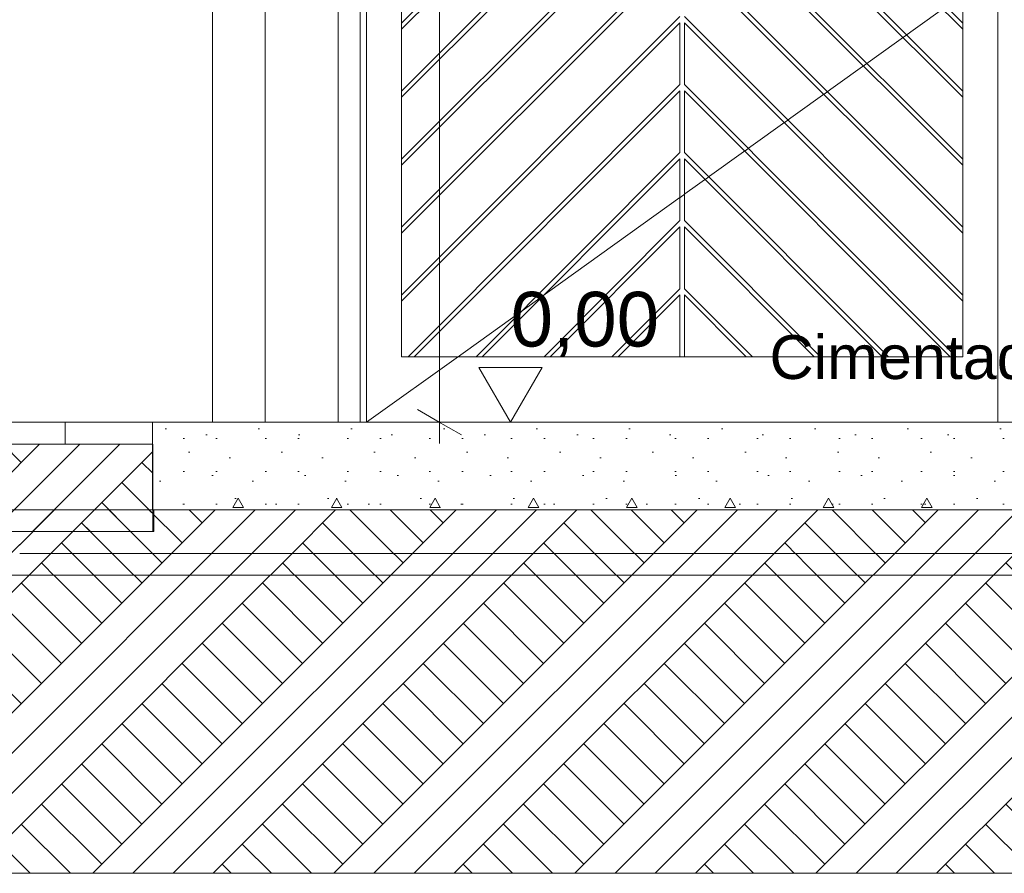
# Model space of a CAD drawing. Header units: millimetres. Extents: x 0 to 1917, y 0 to 847.
# Tile 160 of 230: x 989 to 1034, y 449 to 488. Entities that reach past the tile are written whole.
import ezdxf
from ezdxf.xclip import XClip

# ---------------------------------------------------------------- set-up
doc = ezdxf.new("R2010")
doc.units = ezdxf.units.MM
doc.header["$MEASUREMENT"] = 0
doc.header["$XCLIPFRAME"] = 0
doc.set_wipeout_variables(frame=1)
doc.linetypes.add('Linha Tracejada 2_1', pattern=[3, 2, -1])
doc.linetypes.add('Wipeout_Contour', pattern=[1000, 0, -1000])
for name, color, linetype in [('Cota.2D', 7, 'Continuous'), ('Laje.ARQ', 7, 'Continuous'), ('Linha & Trama.2D', 7, 'Continuous'), ('Parede.ARQ', 7, 'Continuous'), ('Pilar.ARQ', 7, 'Continuous'), ('Texto.2D', 7, 'Continuous')]:
    doc.layers.add(name, color=color, linetype=linetype)
doc.styles.add('GENERATED_STYLE_1', font='arial.ttf')
pattern_1 = [(45, (4956.1186, 469.445), (-2.7577163, 2.7577163), []), (45, (4955.199, 470.364), (-5.515433, 5.515433), []), (45, (4954.28, 471.283), (-5.515433, 5.515433), []), (135, (4953.3609, 472.2025), (0.9192388, 0.9192388), [3.8999999, -3.8999999])]

# ---------------------------------------------------------------- blocks, each defined once
blk = doc.blocks.new('Desenho_10_10', base_point=(4956.119, 469.445))
at = {"layer": 'Linha & Trama.2D', "color": 8, "linetype": 'Continuous', "lineweight": 0}
blk.add_line((1072.09, 448.813), (898.744, 448.813), dxfattribs=at)
at = {"color": 254, "linetype": 'Wipeout_Contour', "lineweight": 0, "ltscale": 4391.551478}
blk.add_wipeout([(990.701, 469.445), (990.701, 468.445), (994.694, 468.445), (994.694, 469.445)], dxfattribs=at).dxf.layer = 'Laje.ARQ'
at = {"color": 254, "linetype": 'Wipeout_Contour', "lineweight": 0, "ltscale": 11069.302307}
blk.add_wipeout([(987.312, 515.445), (987.312, 485.645), (988.264, 485.645), (988.264, 485.445), (987.312, 485.445), (987.312, 483.445), (988.613, 483.445), (988.613, 525.445), (988.461, 525.445), (988.461, 515.445)], dxfattribs=at).dxf.layer = 'Parede.ARQ'
at = {"color": 254, "linetype": 'Wipeout_Contour', "lineweight": 0, "ltscale": 4469.248743}
blk.add_wipeout([(1003.186, 512.185), (1003.186, 469.445), (1004.186, 469.445), (1004.186, 511.185)], dxfattribs=at).dxf.layer = 'Parede.ARQ'
at = {"color": 254, "linetype": 'Wipeout_Contour', "lineweight": 0, "ltscale": 4575.830023}
blk.add_wipeout([(1033.366, 510.645), (1033.366, 469.445), (1033.666, 469.445), (1033.666, 510.645)], dxfattribs=at).dxf.layer = 'Parede.ARQ'
at = {"color": 254, "linetype": 'Wipeout_Contour', "lineweight": 0, "ltscale": 6651.560535}
blk.add_wipeout([(988.613, 463.445), (1036.001, 463.445), (1036.001, 465.445), (994.751, 465.445), (994.751, 464.445), (988.613, 464.445)], dxfattribs=at).dxf.layer = 'Parede.ARQ'
at = {"color": 254, "linetype": 'Wipeout_Contour', "lineweight": 0, "ltscale": 5579.357646}
blk.add_wipeout([(997.439, 516.079), (997.439, 469.445), (999.839, 469.445), (999.839, 516.245), (998.101, 516.245)], dxfattribs=at).dxf.layer = 'Pilar.ARQ'
at = {"color": 254, "linetype": 'Wipeout_Contour', "lineweight": 0, "ltscale": 4470.651637}
blk.add_wipeout([(1004.186, 469.445), (1004.486, 469.445), (1004.486, 510.645), (1004.186, 510.645)], dxfattribs=at).dxf.layer = 'Parede.ARQ'
at = {"color": 254, "linetype": 'Wipeout_Contour', "lineweight": 0, "ltscale": 4573.153175}
blk.add_wipeout([(1033.366, 472.445), (1033.366, 508.685), (1031.766, 508.685), (1031.766, 472.445)], dxfattribs=at).dxf.layer = 'Parede.ARQ'
at = {"color": 254, "linetype": 'Wipeout_Contour', "lineweight": 0, "ltscale": 4256.085053}
blk.add_wipeout([(926.301, 464.445), (926.301, 463.445), (988.613, 463.445), (988.613, 464.445)], dxfattribs=at).dxf.layer = 'Parede.ARQ'
at = {"color": 254, "linetype": 'Wipeout_Contour', "lineweight": 0, "ltscale": 8488.571662}
blk.add_wipeout([(898.674, 462.445), (1069.008, 462.445), (1069.008, 463.445), (924.851, 463.445), (924.607, 463.445), (923.201, 463.445), (923.201, 464.445), (898.674, 464.445)], dxfattribs=at).dxf.layer = 'Laje.ARQ'
at = {"color": 254, "linetype": 'Wipeout_Contour', "lineweight": 0, "ltscale": 4474.841128}
blk.add_wipeout([(1004.486, 472.445), (1006.086, 472.445), (1006.086, 508.685), (1004.486, 508.685)], dxfattribs=at).dxf.layer = 'Parede.ARQ'
at = {"layer": 'Laje.ARQ', "color": 111, "linetype": 'Continuous', "lineweight": 0}
blk.add_line((898.674, 462.445), (1069.008, 462.445), dxfattribs=at)
at = {"layer": 'Parede.ARQ', "color": 7, "linetype": 'Continuous', "lineweight": 0}
blk.add_line((988.613, 463.445), (1036.001, 463.445), dxfattribs=at)
at = {"color": 254, "linetype": 'Wipeout_Contour', "lineweight": 0, "ltscale": 4392.086693}
blk.add_wipeout([(994.698, 465.445), (994.698, 464.445), (994.751, 464.445), (994.751, 465.445)], dxfattribs=at).dxf.layer = 'Laje.ARQ'
at = {"color": 254, "linetype": 'Wipeout_Contour', "lineweight": 0, "ltscale": 6736.74662}
blk.add_wipeout([(1004.486, 469.445), (1033.366, 469.445), (1033.366, 472.445), (1031.766, 472.445), (1006.086, 472.445), (1004.486, 472.445)], dxfattribs=at).dxf.layer = 'Parede.ARQ'
at = {"color": 254, "linetype": 'Wipeout_Contour', "lineweight": 0, "ltscale": 103847.72907}
blk.add_wipeout([(1006.086, 484.595), (1006.086, 484.312), (1018.826, 497.052), (1018.826, 494.224), (1006.086, 481.484), (1006.086, 481.201), (1018.826, 493.941), (1018.826, 491.112), (1006.086, 478.372), (1006.086, 478.09), (1018.826, 490.83), (1018.826, 488.001), (1006.086, 475.261), (1006.086, 474.978), (1018.826, 487.718), (1018.826, 484.89), (1006.381, 472.445), (1006.664, 472.445), (1018.826, 484.607), (1018.826, 481.779), (1009.493, 472.445), (1009.775, 472.445), (1018.826, 481.496), (1018.826, 478.667), (1012.604, 472.445), (1012.887, 472.445), (1018.826, 478.385), (1018.826, 475.556), (1015.715, 472.445), (1015.998, 472.445), (1018.826, 475.273), (1018.826, 472.445), (1019.026, 472.445), (1019.026, 475.273), (1021.855, 472.445), (1022.138, 472.445), (1019.026, 475.556), (1019.026, 478.385), (1024.966, 472.445), (1025.249, 472.445), (1019.026, 478.667), (1019.026, 481.496), (1028.077, 472.445), (1028.36, 472.445), (1019.026, 481.779), (1019.026, 484.607), (1031.189, 472.445), (1031.471, 472.445), (1019.026, 484.89), (1019.026, 487.718), (1031.766, 474.978), (1031.766, 475.261), (1019.026, 488.001), (1019.026, 490.83), (1031.766, 478.09), (1031.766, 478.372), (1019.026, 491.112), (1019.026, 493.941), (1031.766, 481.201), (1031.766, 481.484), (1019.026, 494.224), (1019.026, 497.052), (1031.766, 484.312), (1031.766, 484.595), (1019.026, 497.335), (1019.026, 500.163), (1031.766, 487.423), (1031.766, 487.706), (1019.026, 500.446), (1019.026, 503.275), (1031.766, 490.535), (1031.766, 490.818), (1019.026, 503.558), (1019.026, 506.386), (1031.766, 493.646), (1031.766, 493.929), (1019.026, 506.669), (1019.026, 508.685), (1018.826, 508.685), (1018.826, 506.669), (1006.086, 493.929), (1006.086, 493.646), (1018.826, 506.386), (1018.826, 503.558), (1006.086, 490.818), (1006.086, 490.535), (1018.826, 503.275), (1018.826, 500.446), (1006.086, 487.706), (1006.086, 487.423), (1018.826, 500.163), (1018.826, 497.335)], dxfattribs=at).dxf.layer = 'Parede.ARQ'
at = {"color": 254, "linetype": 'Wipeout_Contour', "lineweight": 0, "ltscale": 3367.072137}
blk.add_wipeout([(1018.826, 475.273), (1015.998, 472.445), (1018.826, 472.445)], dxfattribs=at).dxf.layer = 'Parede.ARQ'
at = {"color": 254, "linetype": 'Wipeout_Contour', "lineweight": 0, "ltscale": 4487.129039}
blk.add_wipeout([(1018.826, 475.556), (1018.826, 478.385), (1012.887, 472.445), (1015.715, 472.445)], dxfattribs=at).dxf.layer = 'Parede.ARQ'
at = {"color": 254, "linetype": 'Wipeout_Contour', "lineweight": 0, "ltscale": 4484.352555}
blk.add_wipeout([(1018.826, 478.667), (1018.826, 481.496), (1009.775, 472.445), (1012.604, 472.445)], dxfattribs=at).dxf.layer = 'Parede.ARQ'
at = {"color": 254, "linetype": 'Wipeout_Contour', "lineweight": 0, "ltscale": 4481.482089}
blk.add_wipeout([(1018.826, 481.779), (1018.826, 484.607), (1006.664, 472.445), (1009.493, 472.445)], dxfattribs=at).dxf.layer = 'Parede.ARQ'
at = {"color": 254, "linetype": 'Wipeout_Contour', "lineweight": 0, "ltscale": 5593.906977}
blk.add_wipeout([(1018.826, 484.89), (1018.826, 487.718), (1006.086, 474.978), (1006.086, 472.445), (1006.381, 472.445)], dxfattribs=at).dxf.layer = 'Parede.ARQ'
at = {"color": 254, "linetype": 'Wipeout_Contour', "lineweight": 0, "ltscale": 4487.156444}
blk.add_wipeout([(1018.826, 488.001), (1018.826, 490.83), (1006.086, 478.09), (1006.086, 475.261)], dxfattribs=at).dxf.layer = 'Parede.ARQ'
at = {"color": 254, "linetype": 'Wipeout_Contour', "lineweight": 0, "ltscale": 4492.52913}
blk.add_wipeout([(1018.826, 491.112), (1018.826, 493.941), (1006.086, 481.201), (1006.086, 478.372)], dxfattribs=at).dxf.layer = 'Parede.ARQ'
at = {"color": 254, "linetype": 'Wipeout_Contour', "lineweight": 0, "ltscale": 3373.655387}
blk.add_wipeout([(1019.026, 472.445), (1021.855, 472.445), (1019.026, 475.273)], dxfattribs=at).dxf.layer = 'Parede.ARQ'
at = {"color": 254, "linetype": 'Wipeout_Contour', "lineweight": 0, "ltscale": 4497.929835}
blk.add_wipeout([(1018.826, 494.224), (1018.826, 497.052), (1006.086, 484.312), (1006.086, 481.484)], dxfattribs=at).dxf.layer = 'Parede.ARQ'
at = {"color": 254, "linetype": 'Wipeout_Contour', "lineweight": 0, "ltscale": 4505.140346}
blk.add_wipeout([(1019.026, 475.556), (1022.138, 472.445), (1024.966, 472.445), (1019.026, 478.385)], dxfattribs=at).dxf.layer = 'Parede.ARQ'
at = {"color": 254, "linetype": 'Wipeout_Contour', "lineweight": 0, "ltscale": 4503.358457}
blk.add_wipeout([(1018.826, 497.335), (1018.826, 500.163), (1006.086, 487.423), (1006.086, 484.595)], dxfattribs=at).dxf.layer = 'Parede.ARQ'
at = {"color": 254, "linetype": 'Wipeout_Contour', "lineweight": 0, "ltscale": 4513.356664}
blk.add_wipeout([(1019.026, 478.667), (1025.249, 472.445), (1028.077, 472.445), (1019.026, 481.496)], dxfattribs=at).dxf.layer = 'Parede.ARQ'
at = {"color": 254, "linetype": 'Wipeout_Contour', "lineweight": 0, "ltscale": 4508.814895}
blk.add_wipeout([(1018.826, 500.446), (1018.826, 503.275), (1006.086, 490.535), (1006.086, 487.706)], dxfattribs=at).dxf.layer = 'Parede.ARQ'
at = {"color": 254, "linetype": 'Wipeout_Contour', "lineweight": 0, "ltscale": 4521.630903}
blk.add_wipeout([(1019.026, 481.779), (1028.36, 472.445), (1031.189, 472.445), (1019.026, 484.607)], dxfattribs=at).dxf.layer = 'Parede.ARQ'
at = {"color": 254, "linetype": 'Wipeout_Contour', "lineweight": 0, "ltscale": 5662.740786}
blk.add_wipeout([(1019.026, 484.89), (1031.471, 472.445), (1031.766, 472.445), (1031.766, 474.978), (1019.026, 487.718)], dxfattribs=at).dxf.layer = 'Parede.ARQ'
at = {"color": 254, "linetype": 'Wipeout_Contour', "lineweight": 0, "ltscale": 4534.036876}
blk.add_wipeout([(1019.026, 488.001), (1031.766, 475.261), (1031.766, 478.09), (1019.026, 490.83)], dxfattribs=at).dxf.layer = 'Parede.ARQ'
at = {"color": 254, "linetype": 'Wipeout_Contour', "lineweight": 0, "ltscale": 4539.354523}
blk.add_wipeout([(1019.026, 491.112), (1031.766, 478.372), (1031.766, 481.201), (1019.026, 493.941)], dxfattribs=at).dxf.layer = 'Parede.ARQ'
at = {"color": 254, "linetype": 'Wipeout_Contour', "lineweight": 0, "ltscale": 4544.700026}
blk.add_wipeout([(1019.026, 494.224), (1031.766, 481.484), (1031.766, 484.312), (1019.026, 497.052)], dxfattribs=at).dxf.layer = 'Parede.ARQ'
at = {"color": 254, "linetype": 'Wipeout_Contour', "lineweight": 0, "ltscale": 4550.073286}
blk.add_wipeout([(1019.026, 497.335), (1031.766, 484.595), (1031.766, 487.423), (1019.026, 500.163)], dxfattribs=at).dxf.layer = 'Parede.ARQ'
at = {"color": 254, "linetype": 'Wipeout_Contour', "lineweight": 0, "ltscale": 4555.474205}
blk.add_wipeout([(1019.026, 500.446), (1031.766, 487.706), (1031.766, 490.535), (1019.026, 503.275)], dxfattribs=at).dxf.layer = 'Parede.ARQ'
at = {"color": 254, "linetype": 'Wipeout_Contour', "lineweight": 0, "ltscale": 10142.124703}
blk.add_wipeout([(988.613, 525.445), (988.613, 469.445), (997.439, 469.445), (997.439, 516.079), (990.701, 514.395), (990.701, 517.487), (1018.639, 524.472), (1036.001, 520.131), (1036.001, 525.445)], dxfattribs=at).dxf.layer = 'Parede.ARQ'
at = {"color": 254, "linetype": 'Wipeout_Contour', "lineweight": 0, "ltscale": 21106.769621}
blk.add_wipeout([(939.347, 468.587), (938.145, 468.445), (990.701, 468.445), (990.701, 469.445), (940.938, 469.445), (939.821, 468.976), (939.572, 468.897), (939.422, 468.829), (939.922, 468.936), (940.708, 469.148), (940.012, 468.955), (940.565, 469.073), (939.627, 468.777), (939.821, 468.797), (940.597, 468.937), (940.075, 468.823), (940.222, 468.839), (940.064, 468.793), (941.542, 469.044), (939.877, 468.739)], dxfattribs=at).dxf.layer = 'Laje.ARQ'
at = {"color": 254, "linetype": 'Wipeout_Contour', "lineweight": 0, "ltscale": 11318.047813}
blk.add_wipeout([(998.101, 516.245), (999.839, 516.245), (999.839, 469.445), (1003.186, 469.445), (1003.186, 512.185), (1034.666, 512.185), (1034.666, 469.445), (1036.001, 469.445), (1036.001, 517.039), (1018.639, 521.379)], dxfattribs=at).dxf.layer = 'Parede.ARQ'
at = {"layer": 'Cota.2D', "color": 7, "linetype": 'Continuous', "lineweight": 0}
blk.add_line((1009.626, 471.945), (1012.526, 471.945), dxfattribs=at)
at = {"layer": 'Laje.ARQ', "color": 111, "linetype": 'Continuous', "lineweight": 0}
blk.add_line((940.938, 469.445), (990.701, 469.445), dxfattribs=at)
at = {"layer": 'Parede.ARQ', "color": 30, "linetype": 'Continuous', "lineweight": 0}
for p, q in [((1004.486, 508.685), (1004.486, 472.445)), ((1006.086, 472.445), (1006.086, 508.685)), ((1031.766, 508.685), (1031.766, 472.445)), ((1033.366, 472.445), (1033.366, 508.685)), ((1006.086, 487.706), (1018.826, 500.446)), ((1018.826, 500.163), (1006.086, 487.423)), ((1031.766, 487.706), (1019.026, 500.446)), ((1019.026, 500.163), (1031.766, 487.423)), ((1006.086, 484.595), (1018.826, 497.335)), ((1018.826, 497.052), (1006.086, 484.312)), ((1031.766, 484.595), (1019.026, 497.335)), ((1019.026, 497.052), (1031.766, 484.312)), ((1006.086, 481.484), (1018.826, 494.224)), ((1018.826, 493.941), (1006.086, 481.201)), ((1031.766, 481.484), (1019.026, 494.224)), ((1019.026, 493.941), (1031.766, 481.201)), ((1006.086, 478.372), (1018.826, 491.112)), ((1031.766, 478.372), (1019.026, 491.112)), ((1018.826, 490.83), (1006.086, 478.09)), ((1019.026, 490.83), (1031.766, 478.09)), ((1006.086, 475.261), (1018.826, 488.001)), ((1031.766, 475.261), (1019.026, 488.001)), ((1018.826, 487.718), (1006.086, 474.978)), ((1018.826, 484.89), (1018.826, 487.718)), ((1019.026, 484.89), (1019.026, 487.718)), ((1019.026, 487.718), (1031.766, 474.978)), ((1006.381, 472.445), (1018.826, 484.89)), ((1031.471, 472.445), (1019.026, 484.89)), ((1018.826, 484.607), (1006.664, 472.445)), ((1018.826, 481.779), (1018.826, 484.607)), ((1019.026, 481.779), (1019.026, 484.607)), ((1019.026, 484.607), (1031.189, 472.445)), ((1009.493, 472.445), (1018.826, 481.779)), ((1028.36, 472.445), (1019.026, 481.779)), ((1018.826, 481.496), (1009.775, 472.445)), ((1018.826, 478.667), (1018.826, 481.496)), ((1019.026, 478.667), (1019.026, 481.496)), ((1019.026, 481.496), (1028.077, 472.445)), ((1012.604, 472.445), (1018.826, 478.667)), ((1025.249, 472.445), (1019.026, 478.667)), ((1018.826, 478.385), (1012.887, 472.445)), ((1018.826, 475.556), (1018.826, 478.385)), ((1019.026, 475.556), (1019.026, 478.385)), ((1019.026, 478.385), (1024.966, 472.445)), ((1015.715, 472.445), (1018.826, 475.556)), ((1022.138, 472.445), (1019.026, 475.556)), ((1018.826, 475.273), (1015.998, 472.445)), ((1018.826, 472.445), (1018.826, 475.273)), ((1019.026, 472.445), (1019.026, 475.273)), ((1019.026, 475.273), (1021.855, 472.445)), ((1031.766, 472.445), (1006.086, 472.445))]:
    blk.add_line(p, q, dxfattribs=at)
at = {"layer": 'Cota.2D', "color": 7, "linetype": 'Continuous', "lineweight": 0, "insert": (1011.076, 472.445), "char_height": 2.5, "width": 6.65145, "attachment_point": 7, "style": 'GENERATED_STYLE_1'}
blk.add_mtext('\\A1;0,00', dxfattribs=at)
at = {"layer": 'Texto.2D', "color": 5, "linetype": 'Continuous', "lineweight": 0, "insert": (1022.92, 473.424), "char_height": 2, "attachment_point": 1, "style": 'GENERATED_STYLE_1'}
blk.add_mtext('\\A1;Cimentado', dxfattribs=at)
at = {"color": 254, "linetype": 'Wipeout_Contour', "lineweight": 0, "ltscale": 4491.682763}
blk.add_wipeout([(994.694, 469.445), (994.694, 465.445), (1047.201, 465.445), (1047.201, 469.445)], dxfattribs=at).dxf.layer = 'Laje.ARQ'
at = {"layer": 'Laje.ARQ', "linetype": 'Continuous', "lineweight": 0}
h = blk.add_hatch(dxfattribs=at)
h.set_pattern_fill('CONCRETO_000A', color=83, style=0, pattern_type=2)
h.set_pattern_definition([(0, (4956.119, 469.445), (0, 7.794229), [0.4875, -4.0125]), (0, (4958.369, 473.342), (0, 7.794229), [0.4875, -4.0125]), (60, (4956.119, 469.445), (-6.75, 3.897114), [0.4875, -4.0125]), (60, (4960.619, 469.445), (-6.75, 3.897114), [0.4875, -4.0125]), (120, (4956.606, 469.445), (6.75, 3.897114), [0.4875, -4.0125]), (120, (4961.106, 469.445), (6.75, 3.897114), [0.4875, -4.0125]), (0, (4956.1186, 470.1948), (0, 1.5), [0, -1.5, 0, -2.25]), (45, (4956.8686, 470.1948), (-1.0606602, 1.0606602), [0, -1.125, 0, -1.875])])
h.paths.add_polyline_path([(994.694, 469.445), (994.694, 465.445), (1047.201, 465.445), (1047.201, 469.445)])
at = {"layer": 'Cota.2D', "color": 7, "linetype": 'Continuous', "lineweight": 0}
for p, q in [((1007.822, 469.445), (1007.822, 516.245)), ((1011.076, 469.445), (1009.626, 471.945)), ((1012.526, 471.945), (1011.076, 469.445)), ((1006.822, 470.022), (1008.822, 468.867)), ((1009.322, 469.445), (1006.322, 469.445)), ((1007.822, 468.467), (1007.822, 469.445)), ((1011.076, 469.445), (1009.201, 469.445)), ((1011.076, 469.445), (1012.951, 469.445))]:
    blk.add_line(p, q, dxfattribs=at)
at = {"layer": 'Laje.ARQ', "color": 123, "linetype": 'Continuous', "lineweight": 0}
blk.add_line((1047.201, 469.445), (994.694, 469.445), dxfattribs=at)
at = {"layer": 'Parede.ARQ', "color": 30, "linetype": 'Continuous', "lineweight": 0}
for p, q in [((1003.186, 469.445), (1003.186, 512.185)), ((1004.186, 511.185), (1004.186, 469.445)), ((1004.486, 469.445), (1033.366, 490.165)), ((1004.486, 472.445), (1004.486, 469.445)), ((1033.366, 469.445), (1033.366, 472.445))]:
    blk.add_line(p, q, dxfattribs=at)
at = {"layer": 'Parede.ARQ', "color": 161, "linetype": 'Linha Tracejada 2_1', "lineweight": 0}
blk.add_line((898.674, 469.445), (1077.889, 469.445), dxfattribs=at)
at = {"layer": 'Parede.ARQ', "color": 251, "linetype": 'Continuous', "lineweight": 0}
blk.add_line((990.701, 469.445), (994.694, 469.445), dxfattribs=at)
at = {"layer": 'Pilar.ARQ', "color": 20, "linetype": 'Continuous', "lineweight": 0}
for p, q in [((997.439, 469.445), (997.439, 516.079)), ((999.839, 469.445), (999.839, 516.245))]:
    blk.add_line(p, q, dxfattribs=at)
at = {"color": 254, "linetype": 'Wipeout_Contour', "lineweight": 0, "ltscale": 4222.265323}
blk.add_wipeout([(898.674, 464.445), (994.698, 464.445), (994.698, 468.445), (898.674, 468.445)], dxfattribs=at).dxf.layer = 'Laje.ARQ'
at = {"layer": 'Laje.ARQ', "linetype": 'Continuous', "lineweight": 0}
h = blk.add_hatch(dxfattribs=at)
h.set_pattern_fill('TERRA_000A', color=42, style=0, pattern_type=2)
h.set_pattern_definition(pattern_1)
h.paths.add_polyline_path([(898.674, 464.445), (994.698, 464.445), (994.698, 468.445), (898.674, 468.445)])
at = {"layer": 'Linha & Trama.2D', "linetype": 'Continuous', "lineweight": 0}
h = blk.add_hatch(dxfattribs=at)
h.set_pattern_fill('TERRA_000A', color=30, style=0, pattern_type=2)
h.set_pattern_definition(pattern_1)
h.paths.add_polyline_path([(898.744, 465.445), (898.744, 448.813), (1072.09, 448.813), (1072.09, 465.445)])
at = {"layer": 'Laje.ARQ', "color": 111, "linetype": 'Continuous', "lineweight": 0}
blk.add_line((990.701, 468.445), (990.701, 469.445), dxfattribs=at)
at = {"layer": 'Laje.ARQ', "color": 123, "linetype": 'Continuous', "lineweight": 0}
for p in [(994.694, 469.445), (1047.201, 465.445)]:
    blk.add_line(p, (994.694, 465.445), dxfattribs=at)
at = {"layer": 'Laje.ARQ', "color": 93, "linetype": 'Continuous', "lineweight": 0}
for p, q in [((994.698, 468.445), (898.674, 468.445)), ((994.698, 468.445), (994.698, 464.445)), ((994.751, 464.445), (994.751, 465.445)), ((994.698, 464.445), (898.674, 464.445)), ((994.698, 464.445), (994.751, 464.445))]:
    blk.add_line(p, q, dxfattribs=at)
at = {"layer": 'Linha & Trama.2D', "color": 8, "linetype": 'Continuous', "lineweight": 0}
blk.add_line((898.744, 465.445), (1072.09, 465.445), dxfattribs=at)

msp = doc.modelspace()

# ---------------------------------------------------------------- block references
at = {"color": 7, "linetype": 'Continuous', "lineweight": 0}
ref = msp.add_blockref('Desenho_10_10', (4956.119, 469.445), dxfattribs=at)
XClip(ref).set_block_clipping_path([(898.6741229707, 448.8125593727), (1077.8893971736, 612.3201938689)])

doc.saveas('drawing.dxf')
